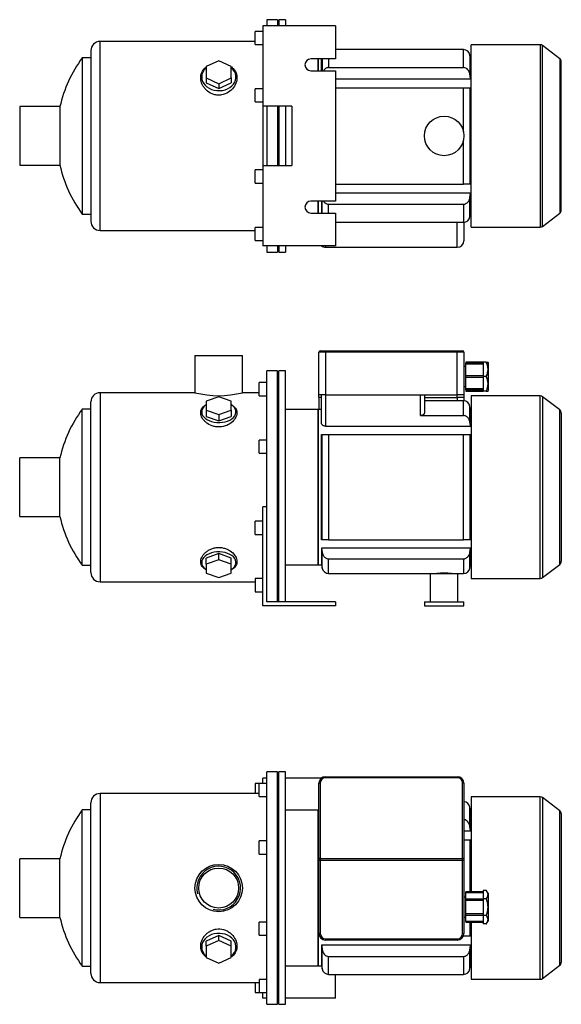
# Model space of a CAD drawing. Header units: millimetres. Extents: x 82 to 898, y 38 to 802.
# Tile 1 of 2: x 82 to 493, y 55 to 802. Entities that reach past the tile are written whole.
import ezdxf

# ---------------------------------------------------------------- set-up
doc = ezdxf.new("R2010")
doc.units = ezdxf.units.MM
for name, color, linetype in [('1', 7, 'Continuous'), ('BASETTA_MEC_71_M', 7, 'Continuous'), ('CARCASSA_MEC_71-', 7, 'Continuous'), ('COPRIVENTOLA_MEC', 7, 'Continuous'), ('CORPO_MH_3-5_[5]', 7, 'Continuous'), ('FLANGIA_MOTORE_T', 7, 'Continuous'), ('PIEDINO_MEC_71_I', 7, 'Continuous'), ('STAFFA_3-5-9_INT', 7, 'Continuous')]:
    doc.layers.add(name, color=color, linetype=linetype)

# ---------------------------------------------------------------- blocks, each defined once
blk = doc.blocks.new('SE1')
at = {"layer": '1', "color": 7, "linetype": 'Continuous'}
for p, q in [((420.32, 139.36), (420.32, 139.87)), ((433.32, 139.87), (420.32, 139.87)), ((433.32, 139.36), (420.32, 139.36)), ((420.32, 134.37), (420.32, 139.36)), ((435.82, 141.07), (433.32, 141.07)), ((433.32, 141.07), (433.32, 137.9)), ((433.32, 137.9), (433.32, 134.72)), ((435.82, 134.72), (433.32, 134.72)), ((433.32, 134.72), (433.32, 128.37)), ((437.32, 139.1), (435.81, 141.08)), ((437.32, 139.1), (437.32, 117.64)), ((420.32, 133.43), (420.32, 134.37)), ((433.32, 134.37), (420.32, 134.37)), ((433.32, 133.43), (420.32, 133.43)), ((420.32, 123.31), (420.32, 133.43)), ((433.32, 128.37), (433.32, 122.02)), ((433.32, 123.31), (420.32, 123.31)), ((420.32, 122.37), (420.32, 123.31)), ((420.32, 117.38), (420.32, 122.37)), ((420.32, 122.37), (433.32, 122.37)), ((435.82, 122.02), (433.32, 122.02)), ((433.32, 122.02), (433.32, 118.84)), ((420.32, 117.38), (420.32, 116.87)), ((433.32, 117.38), (420.32, 117.38)), ((420.32, 116.87), (433.32, 116.87)), ((433.32, 118.84), (433.32, 115.67)), ((435.82, 115.67), (433.32, 115.67)), ((435.81, 115.66), (437.32, 117.64))]:
    blk.add_line(p, q, dxfattribs=at)
for points in [[(435.82, 134.72), (436.44, 135.54), (436.76, 136.28), (437.11, 137.11), (437.11, 137.9), (437.11, 138.69), (436.76, 139.51), (436.44, 140.25), (435.82, 141.07)], [(435.82, 122.02), (436.44, 123.66), (436.76, 125.14), (437.11, 126.78), (437.11, 128.35), (437.11, 129.94), (436.76, 131.6), (436.44, 133.08), (435.82, 134.72)], [(435.82, 115.67), (436.44, 116.49), (436.76, 117.23), (437.11, 118.05), (437.11, 118.85), (437.11, 119.63), (436.76, 120.46), (436.44, 121.2), (435.82, 122.02)]]:
    blk.add_open_spline(points, degree=2, knots=[0, 0, 0, 0.25, 0.25, 0.5, 0.5, 0.75, 0.75, 1, 1, 1], dxfattribs=at)
at = {"layer": 'BASETTA_MEC_71_M', "color": 7, "linetype": 'Continuous'}
for p, q in [((313.82, 227.37), (413.82, 227.37)), ((313.82, 227.37), (313.82, 226.65)), ((413.82, 226.65), (313.82, 226.65)), ((413.82, 227.37), (413.82, 226.65)), ((308.82, 165), (308.82, 222.37)), ((309.82, 222.65), (309.82, 165.27)), ((417.82, 165.27), (417.82, 222.65)), ((418.82, 222.37), (418.82, 165)), ((308.82, 163.89), (308.82, 165)), ((309.82, 165.27), (417.82, 165.27)), ((309.82, 165.27), (309.82, 163.89)), ((417.82, 163.89), (417.82, 165.27)), ((418.82, 165), (418.82, 163.89)), ((308.82, 108.37), (308.82, 163.89)), ((309.82, 163.89), (308.82, 163.89)), ((417.82, 163.89), (309.82, 163.89)), ((309.82, 163.89), (309.82, 108.37)), ((417.82, 108.37), (417.82, 163.89)), ((418.82, 163.89), (417.82, 163.89)), ((418.82, 163.89), (418.82, 108.37)), ((420.32, 135.87), (418.82, 135.87)), ((418.82, 120.87), (420.32, 120.87)), ((309.82, 108.37), (308.82, 108.37)), ((417.82, 108.37), (418.82, 108.37)), ((313.82, 104.37), (413.82, 104.37)), ((313.82, 104.37), (313.82, 103.37)), ((413.82, 103.37), (313.82, 103.37)), ((413.82, 104.37), (413.82, 103.37))]:
    blk.add_line(p, q, dxfattribs=at)
for centre, radius, start, end in [((313.82, 222.37), 5, 90, 180), ((313.82, 222.65), 4, 90, 180), ((413.82, 222.37), 5, 0, 90), ((413.82, 222.65), 4, 0, 90), ((313.82, 108.37), 5, 180, 270), ((313.82, 108.37), 4, 180, 270), ((413.82, 108.37), 4, 270, 0), ((413.82, 108.37), 5, 270, 0)]:
    blk.add_arc(centre, radius, start, end, dxfattribs=at)
for centre, major_axis, start_param, end_param in [((309.82, 222.37), (-1, 0), 4.712389, 6.283185), ((417.82, 222.37), (1, 0), 0, 1.570796), ((309.82, 165), (1, 0), 1.570796, 3.141593), ((417.82, 165), (1, 0), 0, 1.570796)]:
    blk.add_ellipse(centre, major_axis=major_axis, ratio=0.275637, start_param=start_param, end_param=end_param, dxfattribs=at)
at = {"layer": 'CARCASSA_MEC_71-', "color": 7, "linetype": 'Continuous'}
for p, q in [((308.32, 201.87), (308.32, 83.87)), ((308.82, 201.87), (308.32, 201.87)), ((423.4, 189.41), (423.4, 204.24)), ((423.82, 201.87), (423.4, 204.24)), ((423.82, 186.24), (423.82, 201.87)), ((424.22, 201.87), (423.82, 201.87)), ((423.82, 186.24), (423.4, 189.41)), ((418.82, 186.24), (423.82, 186.24)), ((418.82, 179.37), (423.4, 179.37)), ((423.4, 179.37), (423.82, 179.37)), ((423.4, 179.37), (423.4, 139.87)), ((423.82, 139.87), (423.82, 179.37)), ((423.4, 116.87), (423.4, 106.37)), ((423.82, 106.37), (423.82, 116.87)), ((418.4, 106.37), (418.48, 106.37)), ((418.48, 106.37), (418.48, 106.55)), ((423.4, 106.37), (418.48, 106.37)), ((423.82, 106.37), (423.4, 106.37)), ((423.82, 99.5), (310.82, 99.5)), ((310.82, 99.5), (310.82, 83.87)), ((423.82, 99.5), (423.82, 83.87)), ((311.24, 81.5), (311.24, 96.33)), ((316.16, 91), (418.48, 91)), ((316.16, 77.37), (316.16, 91)), ((418.48, 91), (418.48, 77.37)), ((423.4, 81.5), (423.4, 96.33)), ((308.32, 83.87), (310.82, 83.87)), ((310.82, 83.87), (311.24, 81.5)), ((423.4, 81.5), (423.82, 83.87)), ((423.82, 83.87), (424.22, 83.87)), ((316.16, 77.37), (418.48, 77.37))]:
    blk.add_line(p, q, dxfattribs=at)
for centre, start, end in [((418.48, 203.37), 10, 86.08223), ((316.16, 82.37), 190, 270), ((418.48, 82.37), 270, 350)]:
    blk.add_arc(centre, 5, start, end, dxfattribs=at)
for points, knots in [([(423.4, 189.41), (423.31, 190.07), (423.15, 190.7), (422.66, 191.92), (422.32, 192.5), (421.13, 193.94), (420.03, 194.61), (418.82, 194.72)], [0, 0, 0, 0, 0.25, 0.25, 0.5, 0.5, 0.9570479, 0.9570479, 0.9570479, 0.9570479]), ([(311.24, 96.33), (311.32, 95.67), (311.49, 95.04), (311.98, 93.82), (312.31, 93.24), (313.58, 91.72), (314.82, 91), (316.16, 91)], [0, 0, 0, 0, 0.25, 0.25, 0.5, 0.5, 1, 1, 1, 1]), ([(418.48, 91), (418.81, 91), (419.14, 91.04), (419.77, 91.2), (420.09, 91.33), (420.67, 91.63), (420.95, 91.81), (421.46, 92.24), (421.69, 92.47), (422.11, 92.98), (422.3, 93.25), (422.63, 93.82), (422.78, 94.11), (423.02, 94.72), (423.13, 95.04), (423.29, 95.68), (423.36, 96), (423.4, 96.33)], [0, 0, 0, 0, 0.125, 0.125, 0.25, 0.25, 0.375, 0.375, 0.5, 0.5, 0.625, 0.625, 0.75, 0.75, 0.875, 0.875, 1, 1, 1, 1])]:
    blk.add_open_spline(points, degree=3, knots=knots, dxfattribs=at)
for points in [[(310.82, 99.5), (310.96, 98.44), (311.1, 97.39), (311.24, 96.33)], [(423.4, 96.33), (423.54, 97.39), (423.68, 98.44), (423.82, 99.5)]]:
    blk.add_open_spline(points, degree=3, dxfattribs=at)
at = {"layer": 'COPRIVENTOLA_MEC', "color": 7, "linetype": 'Continuous'}
for p, q in [((424.22, 212.12), (424.22, 139.87)), ((476.7, 212.12), (424.22, 212.12)), ((476.7, 73.62), (476.7, 212.12)), ((478.53, 211.5), (478.53, 74.24)), ((491.55, 201.51), (478.53, 211.5)), ((491.55, 84.23), (491.55, 201.51)), ((492.72, 199.13), (492.72, 86.61)), ((424.22, 116.87), (424.22, 73.62)), ((478.53, 74.24), (491.55, 84.23)), ((424.22, 73.62), (476.7, 73.62))]:
    blk.add_line(p, q, dxfattribs=at)
for centre, start, end in [((476.7, 209.12), 52.5, 90), ((489.72, 199.13), 0, 52.5), ((489.72, 86.61), 307.5, 0), ((476.7, 76.62), 270, 307.5)]:
    blk.add_arc(centre, 3, start, end, dxfattribs=at)
at = {"layer": 'CORPO_MH_3-5_[5]', "color": 7, "linetype": 'Continuous'}
for p, q in [((269.32, 54.62), (269.32, 231.12)), ((277.32, 231.12), (269.32, 231.12)), ((277.32, 54.62), (277.32, 231.12)), ((263.32, 212.24), (263.32, 222.24)), ((269.32, 222.24), (263.32, 222.24)), ((142.72, 214.62), (142.72, 71.12)), ((263.32, 214.62), (142.72, 214.62)), ((263.32, 212.24), (269.32, 212.24)), ((129.16, 83.62), (129.16, 202.12)), ((135.72, 202.12), (129.16, 202.12)), ((135.72, 78.12), (135.72, 207.62)), ((263.32, 168.68), (263.32, 178.68)), ((269.32, 178.68), (263.32, 178.68)), ((81.72, 120.62), (81.72, 165.12)), ((112.23, 165.12), (81.72, 165.12)), ((112.23, 120.62), (112.23, 165.12)), ((263.32, 168.68), (269.32, 168.68)), ((81.72, 120.62), (112.23, 120.62)), ((263.32, 107.06), (263.32, 117.06)), ((269.32, 117.06), (263.32, 117.06)), ((232.82, 106.88), (223.32, 102.56)), ((242.32, 102.56), (232.82, 106.88)), ((232.82, 103.18), (232.82, 106.88)), ((263.32, 107.06), (269.32, 107.06)), ((232.82, 103.18), (223.32, 98.86)), ((223.32, 98.86), (223.32, 102.56)), ((223.32, 98.86), (223.32, 90.22)), ((242.32, 98.86), (232.82, 103.18)), ((242.32, 98.86), (242.32, 102.56)), ((242.32, 90.22), (242.32, 98.86)), ((223.32, 90.22), (232.82, 85.9)), ((232.82, 85.9), (242.32, 90.22)), ((129.16, 83.62), (135.72, 83.62)), ((142.72, 71.12), (263.32, 71.12)), ((263.32, 73.5), (263.32, 63.5)), ((269.32, 73.5), (263.32, 73.5)), ((263.32, 63.5), (269.32, 63.5)), ((269.32, 54.62), (277.32, 54.62))]:
    blk.add_line(p, q, dxfattribs=at)
for radius in [18, 15.15]:
    blk.add_circle((232.72, 142.87), radius, dxfattribs=at)
for centre, radius, start, end in [((142.72, 207.62), 7, 90, 180), ((209.72, 142.87), 100, 143.66538, 167.14409), ((232.72, 142.87), 16.62, 255, 195), ((209.72, 142.87), 100, 192.85591, 216.33462), ((142.72, 78.12), 7, 180, 270)]:
    blk.add_arc(centre, radius, start, end, dxfattribs=at)
for start_param, end_param in [(2.390244, 6.283185), (0, 0.751348)]:
    blk.add_ellipse((232.82, 98.23), major_axis=(-13, 0), ratio=0.788011, start_param=start_param, end_param=end_param, dxfattribs=at)
blk.add_open_spline([(223.31, 90.48), (222.95, 90.75), (222.61, 91.03), (221.73, 91.86), (221.23, 92.44), (219.95, 94.3), (219.41, 95.67), (218.96, 98.63), (219.06, 100.15), (219.9, 103.22), (220.63, 104.72), (222.18, 106.81), (222.76, 107.46), (224.06, 108.68), (224.79, 109.24), (226.35, 110.23), (227.17, 110.65), (228.92, 111.33), (229.86, 111.58), (232.68, 112.02), (234.65, 111.89), (237.38, 111.1), (238.27, 110.74), (239.92, 109.87), (240.69, 109.36), (242.83, 107.64), (243.98, 106.27), (245.68, 103.36), (246.23, 101.81), (246.68, 98.76), (246.57, 97.23), (245.74, 94.42), (244.99, 93.1), (243.49, 91.44), (242.95, 90.95), (242.34, 90.5)], degree=3, knots=[0.1389216, 0.1389216, 0.1389216, 0.1389216, 0.15625, 0.15625, 0.1875, 0.1875, 0.25, 0.25, 0.3125, 0.3125, 0.375, 0.375, 0.40625, 0.40625, 0.4375, 0.4375, 0.46875, 0.46875, 0.5, 0.5, 0.5625, 0.5625, 0.59375, 0.59375, 0.625, 0.625, 0.6875, 0.6875, 0.75, 0.75, 0.8125, 0.8125, 0.875, 0.875, 0.9041554, 0.9041554, 0.9041554, 0.9041554], dxfattribs=at)
at = {"layer": 'FLANGIA_MOTORE_T', "color": 7, "linetype": 'Continuous'}
for p, q in [((278.32, 229.62), (277.32, 229.62)), ((278.32, 54.62), (278.32, 231.12)), ((283.32, 231.12), (278.32, 231.12)), ((283.32, 54.62), (283.32, 231.12)), ((308.32, 201.87), (283.32, 201.87)), ((308.32, 83.87), (308.32, 201.87)), ((283.32, 83.87), (308.32, 83.87)), ((277.32, 56.12), (278.32, 56.12)), ((278.32, 54.62), (283.32, 54.62))]:
    blk.add_line(p, q, dxfattribs=at)
at = {"layer": 'STAFFA_3-5-9_INT', "color": 7, "linetype": 'Continuous'}
for p, q in [((269.32, 226.37), (266.32, 226.37)), ((266.32, 222.24), (266.32, 226.37)), ((310.82, 226.37), (283.32, 226.37)), ((260.32, 222.24), (260.32, 214.62)), ((263.32, 222.24), (260.32, 222.24)), ((321.32, 59.37), (321.32, 77.37)), ((260.32, 71.12), (260.32, 63.5)), ((260.32, 63.5), (263.32, 63.5)), ((266.32, 59.37), (266.32, 63.5)), ((269.32, 59.37), (266.32, 59.37)), ((321.32, 59.37), (283.32, 59.37))]:
    blk.add_line(p, q, dxfattribs=at)
blk = doc.blocks.new('SE2')
at = {"layer": '1', "color": 7, "linetype": 'Continuous'}
for p, q in [((420.32, 542.14), (420.32, 541.17)), ((433.32, 542.14), (420.32, 542.14)), ((420.32, 540.41), (420.32, 541.17)), ((433.32, 541.17), (420.32, 541.17)), ((433.32, 540.41), (420.32, 540.41)), ((420.32, 531.64), (420.32, 540.41)), ((435.82, 542.14), (433.32, 542.14)), ((433.32, 542.14), (433.32, 536.64)), ((435.82, 542.14), (437.11, 542.14)), ((437.32, 541.87), (437.11, 542.15)), ((437.32, 541.87), (437.32, 520.42)), ((420.32, 530.64), (420.32, 531.64)), ((433.32, 531.64), (420.32, 531.64)), ((433.32, 536.64), (433.32, 531.14)), ((435.82, 531.14), (433.32, 531.14)), ((433.32, 531.14), (433.32, 525.64)), ((420.32, 521.88), (420.32, 530.64)), ((420.32, 530.64), (433.32, 530.64)), ((433.32, 525.64), (433.32, 520.14)), ((433.32, 521.88), (420.32, 521.88)), ((420.32, 521.12), (420.32, 521.88)), ((420.32, 521.12), (420.32, 520.14)), ((420.32, 521.12), (433.32, 521.12)), ((420.32, 520.14), (433.32, 520.14)), ((435.82, 520.14), (433.32, 520.14)), ((435.82, 520.14), (437.11, 520.14)), ((437.11, 520.14), (437.32, 520.42))]:
    blk.add_line(p, q, dxfattribs=at)
for centre in [(424.6, 536.64), (424.6, 525.64)]:
    blk.add_arc(centre, 12.5, 333.89139, 26.10861, dxfattribs=at)
at = {"layer": 'BASETTA_MEC_71_M', "color": 7, "linetype": 'Continuous'}
for p, q in [((308.82, 517.14), (308.82, 549.64)), ((313.82, 549.64), (308.82, 549.64)), ((309.82, 550.64), (313.82, 550.64)), ((313.82, 550.64), (413.82, 550.64)), ((313.82, 550.64), (313.82, 549.64)), ((313.82, 549.64), (313.82, 517.14)), ((413.82, 549.64), (313.82, 549.64)), ((413.82, 550.64), (417.82, 550.64)), ((413.82, 550.64), (413.82, 549.64)), ((413.82, 517.14), (413.82, 549.64)), ((418.82, 549.64), (413.82, 549.64)), ((418.82, 549.64), (418.82, 517.14)), ((420.32, 538.64), (418.82, 538.64)), ((418.82, 523.64), (420.32, 523.64)), ((313.82, 517.14), (308.82, 517.14)), ((308.82, 515.14), (308.82, 517.14)), ((313.82, 517.14), (413.82, 517.14)), ((413.82, 515.14), (413.82, 517.14)), ((418.82, 517.14), (413.82, 517.14)), ((418.82, 517.14), (418.82, 515.14)), ((308.82, 515.14), (308.82, 506.14)), ((310.82, 515.14), (308.82, 515.14)), ((388.82, 515.14), (413.82, 515.14)), ((413.82, 515.14), (413.82, 512.64)), ((418.82, 515.14), (413.82, 515.14)), ((418.82, 515.14), (418.82, 512.63))]:
    blk.add_line(p, q, dxfattribs=at)
for centre, start, end in [((309.82, 549.64), 90, 180), ((417.82, 549.64), 0, 90)]:
    blk.add_arc(centre, 1, start, end, dxfattribs=at)
at = {"layer": 'CARCASSA_MEC_71-', "color": 7, "linetype": 'Continuous'}
for p, q in [((310.82, 495.71), (310.82, 517.14)), ((313.82, 517.14), (313.82, 493.5)), ((385.82, 501.53), (385.82, 517.14)), ((388.82, 517.14), (388.82, 503.43)), ((418.48, 512.64), (388.82, 512.64)), ((418.48, 501.53), (418.48, 512.64)), ((423.4, 496.48), (423.4, 508.51)), ((423.82, 506.14), (423.4, 508.51)), ((308.32, 506.14), (308.32, 388.14)), ((310.82, 506.14), (308.32, 506.14)), ((385.82, 501.53), (418.48, 501.53)), ((423.82, 493.5), (423.82, 506.14)), ((424.22, 506.14), (423.82, 506.14)), ((313.82, 493.5), (423.82, 493.5)), ((310.82, 407.14), (310.82, 487.14)), ((310.82, 487.14), (311.24, 487.14)), ((311.24, 407.14), (311.24, 487.14)), ((311.24, 487.14), (316.16, 487.14)), ((316.16, 487.14), (418.48, 487.14)), ((316.16, 487.14), (316.16, 407.14)), ((418.48, 407.14), (418.48, 487.14)), ((418.48, 487.14), (423.4, 487.14)), ((423.4, 487.14), (423.82, 487.14)), ((423.4, 487.14), (423.4, 407.14)), ((423.82, 407.14), (423.82, 487.14)), ((311.24, 407.14), (310.82, 407.14)), ((316.16, 407.14), (311.24, 407.14)), ((316.16, 407.14), (418.48, 407.14)), ((423.4, 407.14), (418.48, 407.14)), ((423.82, 407.14), (423.4, 407.14)), ((423.82, 400.79), (310.82, 400.79)), ((310.82, 400.79), (310.82, 388.14)), ((310.82, 400.79), (311.24, 397.81)), ((311.24, 385.77), (311.24, 397.81)), ((423.4, 397.81), (423.82, 400.79)), ((423.4, 385.77), (423.4, 397.81)), ((423.82, 400.79), (423.82, 388.14)), ((316.16, 392.75), (418.48, 392.75)), ((316.16, 381.64), (316.16, 392.75)), ((418.48, 392.75), (418.48, 381.64)), ((308.32, 388.14), (310.82, 388.14)), ((310.82, 388.14), (311.24, 385.77)), ((316.16, 381.64), (393.32, 381.64)), ((414.32, 381.64), (418.48, 381.64)), ((423.4, 385.77), (423.82, 388.14)), ((423.82, 388.14), (424.22, 388.14))]:
    blk.add_line(p, q, dxfattribs=at)
for centre, radius, start, end in [((418.48, 507.64), 5, 10, 90), ((316.16, 386.64), 5, 190, 270), ((403.82, 316.36), 65.52, 85.18444, 94.81556), ((418.48, 386.64), 5, 270, 350)]:
    blk.add_arc(centre, radius, start, end, dxfattribs=at)
for points, knots in [([(388.82, 503.43), (388.82, 503.21), (388.75, 502.99), (388.55, 502.66), (388.47, 502.56), (388.27, 502.35), (388.16, 502.26), (387.89, 502.07), (387.75, 501.99), (387.42, 501.83), (387.25, 501.76), (386.87, 501.65), (386.67, 501.61), (386.25, 501.55), (386.04, 501.53), (385.82, 501.53)], [0, 0, 0, 0, 0.25, 0.25, 0.375, 0.375, 0.5, 0.5, 0.625, 0.625, 0.75, 0.75, 0.875, 0.875, 1, 1, 1, 1]), ([(423.4, 496.48), (423.31, 497.11), (423.14, 497.73), (422.76, 498.61), (422.61, 498.9), (422.27, 499.44), (422.07, 499.69), (421.65, 500.17), (421.41, 500.4), (420.9, 500.79), (420.63, 500.95), (420.06, 501.23), (419.75, 501.34), (419.12, 501.49), (418.8, 501.53), (418.48, 501.53)], [0, 0, 0, 0, 0.25, 0.25, 0.375, 0.375, 0.5, 0.5, 0.625, 0.625, 0.75, 0.75, 0.875, 0.875, 1, 1, 1, 1]), ([(313.82, 493.5), (313.6, 493.5), (313.38, 493.52), (312.96, 493.59), (312.75, 493.64), (312.37, 493.78), (312.19, 493.86), (311.87, 494.05), (311.73, 494.15), (311.47, 494.36), (311.35, 494.48), (311.16, 494.71), (311.08, 494.83), (310.88, 495.2), (310.82, 495.46), (310.82, 495.71)], [0, 0, 0, 0, 0.125, 0.125, 0.25, 0.25, 0.375, 0.375, 0.5, 0.5, 0.625, 0.625, 0.75, 0.75, 1, 1, 1, 1]), ([(311.24, 397.81), (311.33, 397.17), (311.5, 396.55), (311.88, 395.68), (312.03, 395.39), (312.37, 394.84), (312.56, 394.59), (312.99, 394.11), (313.23, 393.89), (313.74, 393.5), (314.01, 393.33), (314.58, 393.05), (314.89, 392.94), (315.52, 392.79), (315.84, 392.75), (316.16, 392.75)], [0, 0, 0, 0, 0.25, 0.25, 0.375, 0.375, 0.5, 0.5, 0.625, 0.625, 0.75, 0.75, 0.875, 0.875, 1, 1, 1, 1]), ([(418.48, 392.75), (418.8, 392.75), (419.12, 392.79), (419.74, 392.94), (420.05, 393.05), (420.62, 393.32), (420.89, 393.49), (421.41, 393.89), (421.64, 394.1), (422.07, 394.58), (422.26, 394.84), (422.61, 395.38), (422.75, 395.66), (423.01, 396.25), (423.12, 396.56), (423.29, 397.17), (423.36, 397.49), (423.4, 397.81)], [0, 0, 0, 0, 0.125, 0.125, 0.25, 0.25, 0.375, 0.375, 0.5, 0.5, 0.625, 0.625, 0.75, 0.75, 0.875, 0.875, 1, 1, 1, 1])]:
    blk.add_open_spline(points, degree=3, knots=knots, dxfattribs=at)
blk.add_open_spline([(423.82, 493.5), (423.68, 494.49), (423.54, 495.48), (423.4, 496.48)], degree=3, dxfattribs=at)
at = {"layer": 'COPRIVENTOLA_MEC', "color": 7, "linetype": 'Continuous'}
for p, q in [((424.22, 516.39), (424.22, 377.89)), ((476.7, 516.39), (424.22, 516.39)), ((476.7, 377.89), (476.7, 516.39)), ((478.53, 515.77), (478.53, 378.51)), ((491.55, 505.78), (478.53, 515.77)), ((491.55, 388.5), (491.55, 505.78)), ((492.72, 503.4), (492.72, 390.88)), ((478.53, 378.51), (491.55, 388.5)), ((424.22, 377.89), (476.7, 377.89))]:
    blk.add_line(p, q, dxfattribs=at)
for centre, start, end in [((476.7, 513.39), 52.5, 90), ((489.72, 503.4), 0, 52.5), ((489.72, 390.88), 307.5, 0), ((476.7, 380.89), 270, 307.5)]:
    blk.add_arc(centre, 3, start, end, dxfattribs=at)
at = {"layer": 'CORPO_MH_3-5_[5]', "color": 7, "linetype": 'Continuous'}
for p, q in [((214.72, 547.14), (250.72, 547.14)), ((214.72, 547.14), (214.72, 518.89)), ((250.72, 518.89), (250.72, 547.14)), ((269.32, 418.58), (269.32, 535.39)), ((277.32, 535.39), (269.32, 535.39)), ((277.32, 360.14), (277.32, 535.39)), ((263.32, 516.51), (263.32, 526.51)), ((269.32, 526.51), (263.32, 526.51)), ((142.72, 518.89), (142.72, 375.39)), ((214.75, 518.89), (142.72, 518.89)), ((232.82, 515.75), (223.32, 512.38)), ((242.32, 512.38), (232.82, 515.75)), ((263.32, 518.89), (250.72, 518.89)), ((263.32, 516.51), (269.32, 516.51)), ((135.72, 382.39), (135.72, 511.89)), ((223.32, 512.38), (223.32, 505.62)), ((242.32, 505.62), (242.32, 512.38)), ((129.16, 387.89), (129.16, 506.39)), ((135.72, 506.39), (129.16, 506.39)), ((223.32, 505.62), (223.32, 500.9)), ((223.32, 505.62), (232.82, 502.25)), ((223.32, 500.9), (232.82, 497.52)), ((232.82, 502.25), (242.32, 505.62)), ((232.82, 502.25), (232.82, 497.52)), ((232.82, 497.52), (242.32, 500.9)), ((242.32, 505.62), (242.32, 500.9)), ((263.32, 472.95), (263.32, 482.95)), ((269.32, 482.95), (263.32, 482.95)), ((263.32, 472.95), (269.32, 472.95)), ((81.72, 424.89), (81.72, 469.39)), ((112.23, 469.39), (81.72, 469.39)), ((112.23, 424.89), (112.23, 469.39)), ((81.72, 424.89), (112.23, 424.89)), ((232.82, 396.76), (223.32, 393.39)), ((242.32, 393.39), (232.82, 396.76)), ((232.82, 392.04), (232.82, 396.76)), ((223.32, 388.66), (223.32, 393.39)), ((232.82, 392.04), (223.32, 388.66)), ((223.32, 388.66), (223.32, 381.91)), ((242.32, 388.66), (232.82, 392.04)), ((242.32, 388.66), (242.32, 393.39)), ((242.32, 381.91), (242.32, 388.66)), ((129.16, 387.89), (135.72, 387.89)), ((223.32, 381.91), (232.82, 378.53)), ((232.82, 378.53), (242.32, 381.91)), ((142.72, 375.39), (260.32, 375.39))]:
    blk.add_line(p, q, dxfattribs=at)
for centre, radius, start, end in [((142.72, 511.89), 7, 90, 180), ((232.72, 588.37), 71.77, 255.4749, 284.5251), ((209.72, 447.14), 100, 143.66538, 167.14409), ((209.72, 447.14), 100, 192.85591, 216.33462), ((142.72, 382.39), 7, 180, 270)]:
    blk.add_arc(centre, radius, start, end, dxfattribs=at)
for centre, start_param, end_param in [((232.82, 504.27), 0, 3.892941), ((232.82, 504.27), 5.531837, 6.283185), ((232.82, 390.01), 2.390244, 6.283185), ((232.82, 390.01), 0, 0.751348)]:
    blk.add_ellipse(centre, major_axis=(-13, 0), ratio=0.615661, start_param=start_param, end_param=end_param, dxfattribs=at)
for points, knots in [([(234.8, 492.99), (233.85, 492.86), (232.89, 492.83), (231, 492.94), (230.04, 493.09), (227.31, 493.76), (225.63, 494.54), (223.52, 495.98), (222.87, 496.51), (221.73, 497.61), (221.23, 498.19), (219.95, 499.98), (219.41, 501.22), (218.96, 503.66), (219.06, 504.82), (219.9, 506.97), (220.63, 507.93), (222.15, 509.15), (222.69, 509.5), (223.3, 509.83)], [0, 0, 0, 0, 0.03125, 0.03125, 0.0625, 0.0625, 0.125, 0.125, 0.15625, 0.15625, 0.1875, 0.1875, 0.25, 0.25, 0.3125, 0.3125, 0.375, 0.375, 0.4043708, 0.4043708, 0.4043708, 0.4043708]), ([(242.35, 509.82), (243.34, 509.29), (244.17, 508.67), (245.68, 507.06), (246.23, 506.01), (246.68, 503.76), (246.57, 502.54), (245.74, 500.1), (244.99, 498.85), (242.95, 496.57), (241.61, 495.51), (238.52, 493.85), (236.71, 493.24), (234.8, 492.99)], [0.6394434, 0.6394434, 0.6394434, 0.6394434, 0.6875, 0.6875, 0.75, 0.75, 0.8125, 0.8125, 0.875, 0.875, 0.9375, 0.9375, 1, 1, 1, 1]), ([(223.31, 384.45), (222.95, 384.64), (222.61, 384.84), (221.73, 385.44), (221.23, 385.86), (219.95, 387.23), (219.41, 388.26), (218.96, 390.54), (219.06, 391.73), (219.9, 394.2), (220.63, 395.42), (222.18, 397.14), (222.76, 397.69), (224.06, 398.7), (224.79, 399.18), (226.35, 400.02), (227.17, 400.37), (228.92, 400.95), (229.86, 401.16), (232.68, 401.54), (234.65, 401.43), (237.38, 400.76), (238.27, 400.45), (239.92, 399.71), (240.69, 399.28), (242.83, 397.83), (243.98, 396.69), (245.68, 394.31), (246.23, 393.06), (246.68, 390.64), (246.57, 389.46), (245.74, 387.32), (244.99, 386.34), (243.49, 385.14), (242.95, 384.78), (242.34, 384.46)], [0.1389216, 0.1389216, 0.1389216, 0.1389216, 0.15625, 0.15625, 0.1875, 0.1875, 0.25, 0.25, 0.3125, 0.3125, 0.375, 0.375, 0.40625, 0.40625, 0.4375, 0.4375, 0.46875, 0.46875, 0.5, 0.5, 0.5625, 0.5625, 0.59375, 0.59375, 0.625, 0.625, 0.6875, 0.6875, 0.75, 0.75, 0.8125, 0.8125, 0.875, 0.875, 0.9041554, 0.9041554, 0.9041554, 0.9041554])]:
    blk.add_open_spline(points, degree=3, knots=knots, dxfattribs=at)
at = {"layer": 'FLANGIA_MOTORE_T', "color": 7, "linetype": 'Continuous'}
for p, q in [((278.32, 533.89), (277.32, 533.89)), ((278.32, 360.14), (278.32, 535.39)), ((283.32, 535.39), (278.32, 535.39)), ((283.32, 360.14), (283.32, 535.39)), ((308.32, 506.14), (283.32, 506.14)), ((308.32, 388.14), (308.32, 506.14)), ((283.32, 388.14), (308.32, 388.14)), ((277.32, 360.39), (278.32, 360.39))]:
    blk.add_line(p, q, dxfattribs=at)
at = {"layer": 'PIEDINO_MEC_71_I', "color": 7, "linetype": 'Continuous'}
for p, q in [((393.32, 381.64), (414.32, 381.64)), ((393.32, 381.64), (393.32, 360.14)), ((414.32, 360.14), (414.32, 381.64)), ((388.82, 360.14), (418.82, 360.14)), ((388.82, 360.14), (388.82, 357.14)), ((418.82, 357.14), (418.82, 360.14)), ((388.82, 357.14), (418.82, 357.14))]:
    blk.add_line(p, q, dxfattribs=at)
at = {"layer": 'STAFFA_3-5-9_INT', "color": 7, "linetype": 'Continuous'}
for p, q in [((266.32, 357.14), (266.32, 432.14)), ((269.32, 432.14), (266.32, 432.14)), ((260.32, 411.34), (260.32, 421.34)), ((266.32, 421.34), (260.32, 421.34)), ((269.32, 360.14), (269.32, 418.58)), ((260.32, 411.34), (266.32, 411.34)), ((260.32, 377.77), (260.32, 367.77)), ((266.32, 377.77), (260.32, 377.77)), ((260.32, 367.77), (266.32, 367.77)), ((321.32, 360.14), (269.32, 360.14)), ((321.32, 360.14), (321.32, 357.14)), ((321.32, 357.14), (266.32, 357.14))]:
    blk.add_line(p, q, dxfattribs=at)
blk = doc.blocks.new('SE3')
at = {"layer": 'BASETTA_MEC_71_M', "color": 7, "linetype": 'Continuous'}
for p, q in [((413.82, 629.27), (413.82, 648.27)), ((418.82, 648.28), (418.82, 634.27)), ((313.82, 630.27), (313.82, 629.27)), ((313.82, 629.27), (413.82, 629.27))]:
    blk.add_line(p, q, dxfattribs=at)
for centre, start, end in [((313.82, 634.27), 233.1301, 270), ((413.82, 634.27), 270, 0)]:
    blk.add_arc(centre, 5, start, end, dxfattribs=at)
at = {"layer": 'CARCASSA_MEC_71-', "color": 7, "linetype": 'Continuous'}
for p, q in [((418.48, 779.27), (321.32, 779.27)), ((418.48, 765.64), (418.48, 779.27)), ((308.32, 763.27), (308.32, 772.27)), ((310.82, 763.27), (310.82, 772.27)), ((311.24, 772.27), (311.24, 763.27)), ((316.16, 772.27), (316.16, 765.64)), ((423.4, 775.14), (423.4, 760.31)), ((423.82, 772.77), (423.4, 775.14)), ((423.82, 757.14), (423.82, 772.77)), ((424.22, 772.77), (423.82, 772.77)), ((316.16, 765.64), (418.48, 765.64)), ((321.32, 757.14), (423.82, 757.14)), ((321.32, 750.27), (418.48, 750.27)), ((418.48, 716.95), (418.48, 750.27)), ((418.48, 750.27), (423.4, 750.27)), ((423.4, 750.27), (423.82, 750.27)), ((423.4, 750.27), (423.4, 677.27)), ((423.82, 677.27), (423.82, 750.27)), ((418.48, 677.27), (418.48, 710.58)), ((321.32, 677.27), (418.48, 677.27)), ((423.4, 677.27), (418.48, 677.27)), ((423.82, 677.27), (423.4, 677.27)), ((423.82, 670.4), (321.32, 670.4)), ((423.4, 667.23), (423.82, 670.4)), ((423.4, 652.4), (423.4, 667.23)), ((423.82, 670.4), (423.82, 654.77)), ((308.32, 655.27), (308.32, 664.27)), ((310.82, 664.27), (310.82, 655.27)), ((311.24, 655.27), (311.24, 664.27)), ((316.16, 661.9), (418.48, 661.9)), ((316.16, 655.27), (316.16, 661.9)), ((418.48, 661.9), (418.48, 648.27)), ((423.4, 652.4), (423.82, 654.77)), ((423.82, 654.77), (424.22, 654.77)), ((321.32, 648.27), (418.48, 648.27))]:
    blk.add_line(p, q, dxfattribs=at)
for centre, start, end in [((418.48, 774.27), 10, 90), ((418.48, 653.27), 270, 350)]:
    blk.add_arc(centre, 5, start, end, dxfattribs=at)
for points, knots in [([(316.16, 765.64), (315.83, 765.64), (315.5, 765.59), (314.86, 765.43), (314.55, 765.31), (313.97, 765.01), (313.69, 764.82), (313.18, 764.4), (312.95, 764.17), (312.57, 763.71), (312.42, 763.5), (312.28, 763.28)], [0, 0, 0, 0, 0.125, 0.125, 0.25, 0.25, 0.375, 0.375, 0.5, 0.5, 0.5987405, 0.5987405, 0.5987405, 0.5987405]), ([(423.4, 760.31), (423.31, 760.97), (423.15, 761.6), (422.66, 762.82), (422.32, 763.4), (421.06, 764.92), (419.81, 765.64), (418.48, 765.64)], [0, 0, 0, 0, 0.25, 0.25, 0.5, 0.5, 1, 1, 1, 1]), ([(418.48, 661.9), (418.81, 661.9), (419.14, 661.94), (419.77, 662.1), (420.09, 662.22), (420.67, 662.53), (420.95, 662.71), (421.46, 663.13), (421.69, 663.37), (422.11, 663.88), (422.3, 664.15), (422.63, 664.72), (422.78, 665.01), (423.02, 665.62), (423.13, 665.93), (423.29, 666.57), (423.36, 666.9), (423.4, 667.23)], [0, 0, 0, 0, 0.125, 0.125, 0.25, 0.25, 0.375, 0.375, 0.5, 0.5, 0.625, 0.625, 0.75, 0.75, 0.875, 0.875, 1, 1, 1, 1]), ([(312.28, 664.26), (312.42, 664.04), (312.57, 663.83), (313.58, 662.61), (314.82, 661.9), (316.16, 661.9)], [0.4012807, 0.4012807, 0.4012807, 0.4012807, 0.5, 0.5, 1, 1, 1, 1])]:
    blk.add_open_spline(points, degree=3, knots=knots, dxfattribs=at)
blk.add_open_spline([(423.82, 757.14), (423.68, 758.2), (423.54, 759.25), (423.4, 760.31)], degree=3, dxfattribs=at)
at = {"layer": 'COPRIVENTOLA_MEC', "color": 7, "linetype": 'Continuous'}
for p, q in [((424.22, 644.52), (424.22, 783.02)), ((476.7, 783.02), (424.22, 783.02)), ((476.7, 783.02), (476.7, 644.52)), ((478.53, 645.14), (478.53, 782.4)), ((491.55, 772.41), (478.53, 782.4)), ((491.55, 772.41), (491.55, 655.13)), ((492.72, 657.51), (492.72, 770.03)), ((478.53, 645.14), (491.55, 655.13)), ((424.22, 644.52), (476.7, 644.52))]:
    blk.add_line(p, q, dxfattribs=at)
for centre, start, end in [((476.7, 780.02), 52.5, 90), ((489.72, 770.03), 0, 52.5), ((489.72, 657.51), 307.5, 0), ((476.7, 647.52), 270, 307.5)]:
    blk.add_arc(centre, 3, start, end, dxfattribs=at)
at = {"layer": 'CORPO_MH_3-5_[5]', "color": 7, "linetype": 'Continuous'}
for p, q in [((269.32, 802.02), (269.32, 797.27)), ((277.32, 802.02), (269.32, 802.02)), ((277.32, 802.02), (277.32, 797.27)), ((142.72, 642.02), (142.72, 785.52)), ((260.32, 785.52), (142.72, 785.52)), ((135.72, 778.52), (135.72, 649.02)), ((129.16, 773.02), (129.16, 654.52)), ((135.72, 773.02), (129.16, 773.02)), ((232.82, 770.74), (223.32, 766.42)), ((242.32, 766.42), (232.82, 770.74)), ((223.32, 766.42), (223.32, 757.77)), ((242.32, 757.77), (242.32, 766.42)), ((223.32, 757.77), (223.32, 754.08)), ((223.32, 757.77), (232.82, 753.45)), ((232.82, 753.45), (242.32, 757.77)), ((242.32, 757.77), (242.32, 754.08)), ((223.32, 754.08), (232.82, 749.76)), ((232.82, 749.76), (242.32, 754.08)), ((232.82, 753.45), (232.82, 749.76)), ((81.72, 736.02), (81.72, 691.52)), ((112.23, 736.02), (81.72, 736.02)), ((112.23, 736.02), (112.23, 691.52)), ((269.32, 736.27), (269.32, 691.27)), ((277.32, 736.27), (277.32, 691.27)), ((81.72, 691.52), (112.23, 691.52)), ((129.16, 654.52), (135.72, 654.52)), ((142.72, 642.02), (260.32, 642.02)), ((269.32, 630.27), (269.32, 625.52)), ((277.32, 630.27), (277.32, 625.52)), ((269.32, 625.52), (277.32, 625.52))]:
    blk.add_line(p, q, dxfattribs=at)
for centre, radius, start, end in [((142.72, 778.52), 7, 90, 180), ((209.72, 713.77), 100, 143.66538, 167.14409), ((209.72, 713.77), 100, 192.85591, 216.33462), ((142.72, 649.02), 7, 180, 270)]:
    blk.add_arc(centre, radius, start, end, dxfattribs=at)
for start_param, end_param in [(0, 3.892941), (5.531837, 6.283185)]:
    blk.add_ellipse((232.82, 758.4), major_axis=(-13, 0), ratio=0.788011, start_param=start_param, end_param=end_param, dxfattribs=at)
for points, knots in [([(234.8, 744.9), (233.85, 744.76), (232.89, 744.72), (231, 744.84), (230.04, 745.01), (227.31, 745.81), (225.63, 746.73), (223.52, 748.43), (222.87, 749.07), (221.73, 750.4), (221.23, 751.1), (219.95, 753.29), (219.41, 754.82), (218.96, 757.9), (219.06, 759.39), (219.9, 762.23), (220.63, 763.52), (222.15, 765.2), (222.69, 765.69), (223.3, 766.14)], [0, 0, 0, 0, 0.03125, 0.03125, 0.0625, 0.0625, 0.125, 0.125, 0.15625, 0.15625, 0.1875, 0.1875, 0.25, 0.25, 0.3125, 0.3125, 0.375, 0.375, 0.4043708, 0.4043708, 0.4043708, 0.4043708]), ([(242.35, 766.14), (243.34, 765.39), (244.17, 764.53), (245.68, 762.35), (246.23, 760.95), (246.68, 758.03), (246.57, 756.48), (245.74, 753.43), (244.99, 751.9), (242.95, 749.14), (241.61, 747.87), (238.52, 745.91), (236.71, 745.19), (234.8, 744.9)], [0.6394434, 0.6394434, 0.6394434, 0.6394434, 0.6875, 0.6875, 0.75, 0.75, 0.8125, 0.8125, 0.875, 0.875, 0.9375, 0.9375, 1, 1, 1, 1])]:
    blk.add_open_spline(points, degree=3, knots=knots, dxfattribs=at)
at = {"layer": 'FLANGIA_MOTORE_T', "color": 7, "linetype": 'Continuous'}
for p, q in [((278.32, 800.52), (277.32, 800.52)), ((278.32, 802.02), (278.32, 797.27)), ((283.32, 802.02), (278.32, 802.02)), ((283.32, 802.02), (283.32, 797.27)), ((308.32, 772.27), (308.32, 763.27)), ((278.32, 736.27), (278.32, 691.27)), ((283.32, 736.27), (283.32, 691.27)), ((308.32, 664.27), (308.32, 655.27)), ((278.32, 630.27), (278.32, 625.52)), ((283.32, 630.27), (283.32, 625.52)), ((277.32, 627.02), (278.32, 627.02)), ((278.32, 625.52), (283.32, 625.52))]:
    blk.add_line(p, q, dxfattribs=at)
at = {"layer": 'PIEDINO_MEC_71_I', "color": 7, "linetype": 'Continuous'}
blk.add_circle((403.82, 713.77), 15, dxfattribs=at)
at = {"layer": 'STAFFA_3-5-9_INT', "color": 7, "linetype": 'Continuous'}
for p, q in [((260.32, 783.14), (260.32, 793.14)), ((266.32, 793.14), (260.32, 793.14)), ((321.32, 797.27), (266.32, 797.27)), ((266.32, 797.27), (266.32, 736.27)), ((321.32, 797.27), (321.32, 772.27)), ((260.32, 783.14), (266.32, 783.14)), ((321.32, 772.27), (302.72, 772.27)), ((302.72, 763.27), (321.32, 763.27)), ((321.32, 763.27), (321.32, 664.27)), ((260.32, 739.57), (260.32, 749.57)), ((266.32, 749.57), (260.32, 749.57)), ((260.32, 739.57), (266.32, 739.57)), ((266.32, 736.27), (266.32, 691.27)), ((288.32, 736.27), (266.32, 736.27)), ((288.32, 736.27), (288.32, 691.27)), ((260.32, 677.96), (260.32, 687.96)), ((266.32, 687.96), (260.32, 687.96)), ((266.32, 691.27), (266.32, 630.27)), ((266.32, 691.27), (288.32, 691.27)), ((260.32, 677.96), (266.32, 677.96)), ((321.32, 664.27), (302.72, 664.27)), ((302.72, 655.27), (321.32, 655.27)), ((321.32, 655.27), (321.32, 630.27)), ((260.32, 634.4), (260.32, 644.4)), ((266.32, 644.4), (260.32, 644.4)), ((260.32, 634.4), (266.32, 634.4)), ((321.32, 630.27), (266.32, 630.27))]:
    blk.add_line(p, q, dxfattribs=at)
for centre in [(302.72, 767.77), (302.72, 659.77)]:
    blk.add_arc(centre, 4.5, 90, 270, dxfattribs=at)

msp = doc.modelspace()

# ---------------------------------------------------------------- block references
for name in ['SE3', 'SE2', 'SE1']:
    msp.add_blockref(name, (0, 0))

doc.saveas('drawing.dxf')
